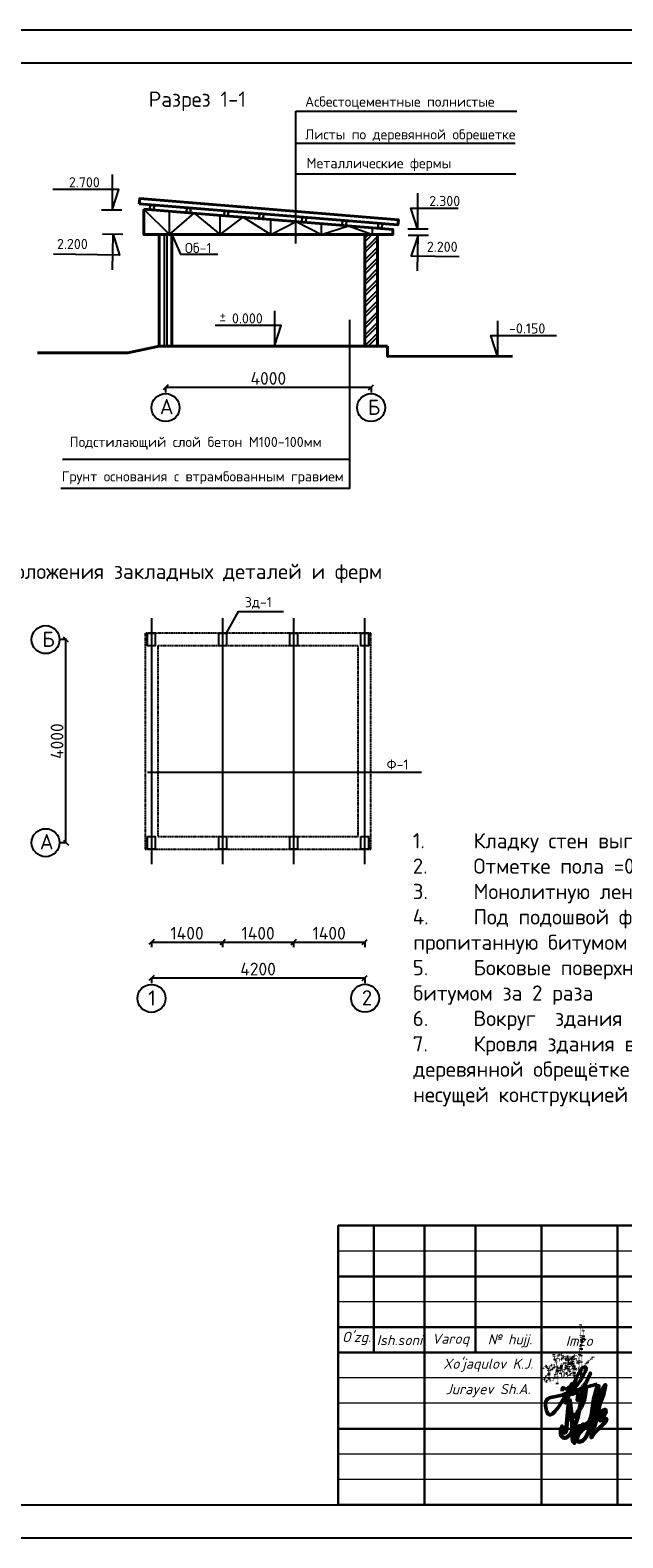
# Model space of a CAD drawing. Header units: millimetres. Extents: x 1527433 to 14789979, y -66543 to 11310.
# Tile 8 of 122: x 1866180 to 1877856, y -65699 to -35999. Entities that reach past the tile are written whole.
import ezdxf

# ---------------------------------------------------------------- set-up
doc = ezdxf.new("R2010")
doc.units = ezdxf.units.MM
for name, pattern in [('_PP_DASH', [0.75, 0.5, -0.25]), ('CONTI', [0]), ('DOT', [0.5, 0, -0.5])]:
    doc.linetypes.add(name, pattern=pattern)
doc.layers.add('RAMKA', color=250, linetype='CONTI')
doc.styles.get("Standard").update_dxf_attribs({"font": 'isocpeur.ttf', "height": 250})
doc.styles.add('V@ler@Live', font='isocpeui.ttf')
doc.dimstyles.new('ISO-25', dxfattribs={"dimtxt": 200, "dimasz": 100, "dimexe": 100, "dimexo": 100, "dimgap": 50, "dimtad": 1, "dimdec": 0, "dimtxsty": 'Standard', "dimblk": 'OBLIQUE', "dimcen": 2.5, "dimadec": 0, "dimazin": 0, "dimtfac": 1, "dimtdec": 0, "dimtmove": 0, "dimatfit": 3, "dimfxl": 1.25, "dimarcsym": 0})

# ---------------------------------------------------------------- blocks, each defined once
blk = doc.blocks.new('_Oblique')
at = {"color": 0, "linetype": 'ByBlock', "lineweight": -2}
blk.add_line((-0.5, -0.5), (0.5, 0.5), dxfattribs=at)
blk = doc.blocks.new('*D256')
at = {"color": 0, "linetype": 'Continuous', "lineweight": -2, "transparency": 16777216}
for p, q in [((1868570, -53954), (1868570, -54064)), ((1869970, -53954), (1869970, -54064))]:
    blk.add_line(p, q, dxfattribs=at)
at = {"color": 0, "lineweight": -2, "transparency": 16777216}
blk.add_line((1868570, -53964), (1869970, -53964), dxfattribs=at)
at = {"layer": 'Defpoints', "color": 0, "linetype": 'Continuous', "transparency": 16777216}
for p in [(1868570, -52130), (1869970, -52130), (1869970, -53964)]:
    blk.add_point(p, dxfattribs=at)
at = {"color": 0, "linetype": 'Continuous', "lineweight": -2, "transparency": 16777216, "xscale": 100, "yscale": 100, "zscale": 100, "rotation": 180}
blk.add_blockref('_Oblique', (1868570, -53964), dxfattribs=at)
at = {"color": 0, "linetype": 'Continuous', "lineweight": -2, "transparency": 16777216, "xscale": 100, "yscale": 100, "zscale": 100}
blk.add_blockref('_Oblique', (1869970, -53964), dxfattribs=at)
at = {"color": 0, "linetype": 'Continuous', "transparency": 16777216, "insert": (1869270, -53789), "char_height": 250, "attachment_point": 5}
blk.add_mtext('1400', dxfattribs=at)
blk = doc.blocks.new('*D257')
at = {"color": 0, "linetype": 'Continuous', "lineweight": -2, "transparency": 16777216}
for p, q in [((1869970, -53955), (1869970, -54065)), ((1871370, -53955), (1871370, -54065))]:
    blk.add_line(p, q, dxfattribs=at)
at = {"color": 0, "lineweight": -2, "transparency": 16777216}
blk.add_line((1869970, -53965), (1871370, -53965), dxfattribs=at)
at = {"layer": 'Defpoints', "color": 0, "linetype": 'Continuous', "transparency": 16777216}
for p in [(1869970, -52130), (1871370, -52130), (1871370, -53965)]:
    blk.add_point(p, dxfattribs=at)
at = {"color": 0, "linetype": 'Continuous', "lineweight": -2, "transparency": 16777216, "xscale": 100, "yscale": 100, "zscale": 100, "rotation": 180}
blk.add_blockref('_Oblique', (1869970, -53965), dxfattribs=at)
at = {"color": 0, "linetype": 'Continuous', "lineweight": -2, "transparency": 16777216, "xscale": 100, "yscale": 100, "zscale": 100}
blk.add_blockref('_Oblique', (1871370, -53965), dxfattribs=at)
at = {"color": 0, "linetype": 'Continuous', "transparency": 16777216, "insert": (1870670, -53790), "char_height": 250, "attachment_point": 5}
blk.add_mtext('1400', dxfattribs=at)
blk = doc.blocks.new('*D258')
at = {"color": 0, "linetype": 'Continuous', "lineweight": -2, "transparency": 16777216}
for p, q in [((1871370, -53954), (1871370, -54064)), ((1872770, -53954), (1872770, -54064))]:
    blk.add_line(p, q, dxfattribs=at)
at = {"color": 0, "lineweight": -2, "transparency": 16777216}
blk.add_line((1871370, -53964), (1872770, -53964), dxfattribs=at)
at = {"layer": 'Defpoints', "color": 0, "linetype": 'Continuous', "transparency": 16777216}
for p in [(1871370, -52130), (1872770, -52130), (1872770, -53964)]:
    blk.add_point(p, dxfattribs=at)
at = {"color": 0, "linetype": 'Continuous', "lineweight": -2, "transparency": 16777216, "xscale": 100, "yscale": 100, "zscale": 100, "rotation": 180}
blk.add_blockref('_Oblique', (1871370, -53964), dxfattribs=at)
at = {"color": 0, "linetype": 'Continuous', "lineweight": -2, "transparency": 16777216, "xscale": 100, "yscale": 100, "zscale": 100}
blk.add_blockref('_Oblique', (1872770, -53964), dxfattribs=at)
at = {"color": 0, "linetype": 'Continuous', "transparency": 16777216, "insert": (1872070, -53789), "char_height": 250, "attachment_point": 5}
blk.add_mtext('1400', dxfattribs=at)
blk = doc.blocks.new('*D259')
at = {"color": 0, "linetype": 'Continuous', "lineweight": -2, "transparency": 16777216}
for p, q in [((1868570, -54660), (1868570, -54770)), ((1872770, -54660), (1872770, -54770))]:
    blk.add_line(p, q, dxfattribs=at)
at = {"color": 0, "lineweight": -2, "transparency": 16777216}
blk.add_line((1868570, -54670), (1872770, -54670), dxfattribs=at)
at = {"layer": 'Defpoints', "color": 0, "linetype": 'Continuous', "transparency": 16777216}
for p in [(1868570, -52130), (1872770, -52130), (1872770, -54670)]:
    blk.add_point(p, dxfattribs=at)
at = {"color": 0, "linetype": 'Continuous', "lineweight": -2, "transparency": 16777216, "xscale": 100, "yscale": 100, "zscale": 100, "rotation": 180}
blk.add_blockref('_Oblique', (1868570, -54670), dxfattribs=at)
at = {"color": 0, "linetype": 'Continuous', "lineweight": -2, "transparency": 16777216, "xscale": 100, "yscale": 100, "zscale": 100}
blk.add_blockref('_Oblique', (1872770, -54670), dxfattribs=at)
at = {"color": 0, "linetype": 'Continuous', "transparency": 16777216, "insert": (1870670, -54495), "char_height": 250, "attachment_point": 5}
blk.add_mtext('4200', dxfattribs=at)
blk = doc.blocks.new('*D260')
at = {"color": 0, "linetype": 'Continuous', "lineweight": -2, "transparency": 16777216}
for p, q in [((1866894, -48005), (1866784, -48005)), ((1866894, -52005), (1866784, -52005))]:
    blk.add_line(p, q, dxfattribs=at)
at = {"color": 0, "lineweight": -2, "transparency": 16777216}
blk.add_line((1866884, -52005), (1866884, -48005), dxfattribs=at)
at = {"layer": 'Defpoints', "color": 0, "linetype": 'Continuous', "transparency": 16777216}
for p in [(1866884, -48005), (1868210, -48005), (1868210, -52005)]:
    blk.add_point(p, dxfattribs=at)
at = {"color": 0, "linetype": 'Continuous', "lineweight": -2, "transparency": 16777216, "xscale": 100, "yscale": 100, "zscale": 100}
for p, rotation in [((1866884, -48005), 90), ((1866884, -52005), 270)]:
    blk.add_blockref('_Oblique', p, dxfattribs=dict(at, rotation=rotation))
at = {"color": 0, "linetype": 'Continuous', "transparency": 16777216, "insert": (1866709, -50005), "char_height": 250, "attachment_point": 5, "rotation": 90}
blk.add_mtext('4000', dxfattribs=at)
blk = doc.blocks.new('*D224')
at = {"color": 0, "linetype": 'Continuous', "lineweight": -2, "transparency": 16777216}
for p, q in [((1868847, -43024), (1868847, -43134)), ((1872897, -43024), (1872897, -43134))]:
    blk.add_line(p, q, dxfattribs=at)
at = {"color": 0, "lineweight": -2, "transparency": 16777216}
blk.add_line((1868847, -43034), (1872897, -43034), dxfattribs=at)
at = {"layer": 'Defpoints', "color": 0, "linetype": 'Continuous', "transparency": 16777216}
for p in [(1868847, -42225), (1872897, -42225), (1872897, -43034)]:
    blk.add_point(p, dxfattribs=at)
at = {"color": 0, "linetype": 'Continuous', "lineweight": -2, "transparency": 16777216, "xscale": 100, "yscale": 100, "zscale": 100, "rotation": 180}
blk.add_blockref('_Oblique', (1868847, -43034), dxfattribs=at)
at = {"color": 0, "linetype": 'Continuous', "lineweight": -2, "transparency": 16777216, "xscale": 100, "yscale": 100, "zscale": 100}
blk.add_blockref('_Oblique', (1872897, -43034), dxfattribs=at)
at = {"color": 0, "linetype": 'Continuous', "transparency": 16777216, "insert": (1870872, -42859), "char_height": 250, "attachment_point": 5}
blk.add_mtext('4000', dxfattribs=at)
blk = doc.blocks.new('пдп001')
at = {"color": 5, "linetype": 'DOT', "lineweight": 40}
for points, knots in [([(707, 149), (708, 157), (714, 275), (714, 211), (717, 464), (797, 572), (804, 758), (726, 963), (724, 699), (772, 570), (752, 371), (753, 204), (748, 36), (748, -48), (744, -179), (751, -58), (729, 14), (812, 68), (869, 129), (929, 184), (970, 224), (988, 241)], [5933.013532, 5933.013532, 5933.013532, 5933.013532, 5945.426056, 6119.674656, 6463.814955, 6647.701276, 6824.900543, 7118.025184, 7324.27387, 7610.172898, 7917.764182, 8218.669265, 8442.676207, 8673.369778, 8750.267492, 8857.255672, 9004.364899, 9148.612782, 9259.763889, 9418.202493, 9536.44599, 9536.44599, 9536.44599, 9536.44599]), ([(268, 57), (276, 52), (297, 37), (320, -2), (338, -55), (346, -105), (390, -149), (424, -111), (412, -62), (415, 3), (471, 62), (426, 112), (358, 130), (364, 68), (353, 26), (367, -31), (411, -64), (445, -86), (483, -85), (480, -21), (486, 27), (452, 65), (444, 93), (426, 161), (441, 107), (444, 73), (486, 28), (487, -23), (560, -69), (512, 37), (507, 98), (489, 159), (473, 223), (514, 36), (505, 144), (503, 170), (509, 229), (538, 139), (544, 86), (578, 46), (599, -49), (582, 13), (578, 49), (545, 91), (537, 148), (523, 189), (545, 234), (568, 171), (574, 132), (596, 66), (595, 25), (626, -17), (594, -25), (617, 46), (598, 98), (576, 178), (569, 235), (624, 289), (598, 248), (573, 216), (615, 154), (609, 86), (616, 23), (678, -20), (725, 55), (716, 137), (701, 216), (660, 284), (598, 271), (638, 194), (676, 170), (682, 97), (700, 129), (707, 149)], [0, 0, 0, 0, 48.503704, 122.119306, 208.329865, 313.551394, 384.410654, 428.229301, 512.215886, 616.590231, 739.308905, 818.700472, 905.182256, 976.614449, 1045.562044, 1130.421533, 1235.08686, 1301.053793, 1319.442364, 1403.027564, 1518.67504, 1568.346911, 1625.618732, 1700.210095, 1737.985982, 1810.401067, 1893.792405, 1997.337295, 2072.088069, 2144.472071, 2360.286944, 2446.613064, 2466.534345, 2624.01661, 2696.265892, 2764.574689, 2806.01173, 2899.683096, 3003.982381, 3114.442089, 3203.096311, 3246.119489, 3329.559258, 3406.405435, 3488.541484, 3597.996357, 3621.971115, 3677.674584, 3789.796613, 3887.577299, 3974.928227, 4028.38159, 4037.512745, 4112.181437, 4225.578573, 4371.597742, 4474.330056, 4533.38336, 4578.568256, 4619.142429, 4743.633224, 4857.566539, 4955.347226, 5034.65037, 5141.745278, 5270.87444, 5439.057271, 5545.963162, 5586.401017, 5686.789569, 5814.196651, 5862.435135, 5933.013532, 5933.013532, 5933.013532, 5933.013532])]:
    blk.add_open_spline(points, degree=3, knots=knots, dxfattribs=at)
for points in [[(0, 0), (30, 59), (79, 40), (107, -71), (107, -203), (72, -238), (23, -238), (23, -203), (53, -146), (94, -105), (134, -41), (177, 1), (217, 41), (217, 79), (166, 79), (141, 68), (122, 40), (110, -10), (110, -50), (110, -86), (113, -117), (118, -161), (128, -214), (159, -227), (199, -217), (214, -188), (238, -113), (265, -20), (265, 50), (255, 142), (224, 216), (208, 296), (234, 185), (255, 133), (269, 17), (279, -71), (279, -180), (279, -289), (279, -280), (279, -169), (279, -38), (263, 77), (263, 151), (292, 245), (322, 291), (368, 279), (383, 264), (383, 240)], [(313, 184), (372, 208), (409, 245), (488, 245), (479, 245), (445, 250), (403, 239), (368, 204), (360, 196), (370, 196), (438, 206), (469, 213), (510, 213), (500, 210), (475, 198), (443, 191), (479, 191), (517, 191), (548, 191), (598, 191), (622, 191)]]:
    blk.add_spline(points, degree=3, dxfattribs=at)
at = {"color": 5, "linetype": 'DOT', "lineweight": 30}
blk.add_spline([(464, -136), (524, -113), (561, -76), (640, -76), (631, -76), (597, -71), (555, -81), (519, -117), (512, -124), (521, -124), (590, -114), (621, -107), (662, -107), (651, -111), (627, -123), (594, -129), (630, -129), (668, -129), (700, -129), (750, -129), (774, -129)], degree=3, dxfattribs=at)

msp = doc.modelspace()

# ---------------------------------------------------------------- hatches: boundary and pattern name
at = {"linetype": 'Continuous'}
h = msp.add_hatch(dxfattribs=at)
h.set_pattern_fill('ANSI32', color=0, scale=400)
h.set_pattern_definition([(45, (1164674.58, 17176.33), (-106.066017, 106.066017), []), (45, (1164745.3, 17176.33), (-106.066017, 106.066017), [])])
h.paths.add_polyline_path([(1872771.632, -42225.402), (1873021.632, -42225.402), (1873021.632, -40025.402), (1872771.632, -40025.402)])

# ---------------------------------------------------------------- linework, layer by layer
at = {"color": 0, "linetype": 'Continuous'}
for p, q in [((1868569.593, -47580.462), (1868569.593, -52430.462)), ((1869969.593, -47580.462), (1869969.593, -52430.462)), ((1871369.593, -47580.462), (1871369.593, -52430.462)), ((1872769.593, -47580.462), (1872769.593, -52430.462)), ((1872769.593, -47880.462), (1872769.593, -52130.462))]:
    msp.add_line(p, q, dxfattribs=at)
at = {"color": 0, "lineweight": 30}
for p, q in [((1890748.113, -59549.182), (1872248.132, -59549.182)), ((1872248.132, -65049.177), (1872248.132, -59549.182)), ((1872948.132, -59549.182), (1872948.132, -62049.18)), ((1873950.533, -59549.182), (1873950.533, -65049.521)), ((1874950.533, -59549.182), (1874950.533, -62049.18)), ((1876250.53, -59549.182), (1876250.53, -65049.521)), ((1877750.529, -59549.182), (1877750.529, -65049.521)), ((1878750.528, -60549.181), (1872248.132, -60549.181)), ((1878750.528, -61549.18), (1872248.132, -61549.18)), ((1890748.113, -62049.18), (1872248.132, -62049.18)), ((1890748.113, -63549.178), (1872248.132, -63549.178))]:
    msp.add_line(p, q, dxfattribs=at)
at = {"color": 0, "lineweight": 5}
for p, q in [((1878750.528, -60049.182), (1872248.132, -60049.182)), ((1878750.528, -61049.181), (1872248.132, -61049.181)), ((1878750.528, -62549.179), (1872248.132, -62549.179)), ((1878750.528, -63049.179), (1872248.132, -63049.179)), ((1878750.528, -64049.178), (1872248.132, -64049.178)), ((1878750.528, -64549.177), (1872248.132, -64549.177))]:
    msp.add_line(p, q, dxfattribs=at)
at = {"color": 0, "lineweight": 25}
msp.add_lwpolyline([(1849398.113, -65699.177), (1891398.113, -65699.177), (1891398.113, -35999.177), (1849398.113, -35999.177)], close=True, dxfattribs=at)
msp.add_lwpolyline([(1851398.113, -65049.177), (1890748.113, -65049.177), (1890748.113, -36649.177), (1851398.113, -36649.177)], dxfattribs=at)
at = {"color": 0, "linetype": 'Continuous'}
for points in [[(1871415.112, -40199.183), (1871415.112, -37595.263)], [(1871415.112, -37595.263), (1875767.03, -37595.263)], [(1871415.112, -38223.781), (1875733.846, -38223.781)], [(1867796.474, -38843.709), (1867796.474, -39543.709)], [(1871415.112, -38831.609), (1875746.162, -38831.609)], [(1867796.474, -39543.709), (1867928.429, -39136.989), (1866628.429, -39136.989)], [(1873812.319, -39212.281), (1873812.319, -39912.281)], [(1867988.044, -39543.709), (1867588.044, -39543.709)], [(1868921.632, -40025.402), (1868921.632, -39566.218)], [(1869921.632, -40025.402), (1869921.632, -39647.851)], [(1870921.632, -40025.402), (1870921.632, -39729.484)], [(1873812.319, -39912.281), (1873680.364, -39505.561), (1874613.36, -39505.561)], [(1867812.106, -40023.781), (1867938.317, -40432.32), (1866638.446, -40414.002)], [(1868003.657, -40026.481), (1867603.697, -40020.844)], [(1867802.243, -40723.712), (1867812.106, -40023.781)], [(1868721.632, -40025.402), (1868721.632, -42225.402)], [(1868821.632, -40025.402), (1868821.632, -42225.402)], [(1868871.632, -40025.402), (1868871.632, -42225.402)], [(1868971.632, -40025.402), (1869142.684, -40410.72), (1869877.713, -40410.72)], [(1871921.632, -40025.402), (1871921.632, -39811.116)], [(1872921.632, -40025.402), (1872921.632, -39892.749)], [(1873620.749, -39912.281), (1874020.749, -39912.281)], [(1873629.213, -40035.208), (1874029.171, -40040.951)], [(1873820.763, -40037.958), (1873682.983, -40442.742), (1874630.578, -40456.347)], [(1873810.713, -40737.886), (1873820.763, -40037.958)], [(1870992.481, -41525.402), (1870992.481, -42225.402)], [(1872472.229, -41704.631), (1872472.229, -45025.526), (1866785.268, -45025.526)], [(1870992.481, -42225.402), (1871124.436, -41818.682), (1869824.436, -41818.682)], [(1875384.497, -41722.789), (1875384.497, -42422.789)], [(1875384.497, -42422.789), (1875252.542, -42016.069), (1876552.542, -42016.069)], [(1873021.632, -42225.402), (1868721.632, -42225.402)], [(1871184.051, -42225.402), (1870784.051, -42225.402)], [(1875192.927, -42422.789), (1875592.927, -42422.789)], [(1872472.229, -44459.271), (1866819.319, -44459.271)], [(1870044.593, -47880.462), (1870285.082, -47450.81), (1871170.197, -47450.81)], [(1868489.955, -50616.373), (1873891.831, -50616.373)]]:
    msp.add_lwpolyline(points, dxfattribs=at)
at = {"color": 0, "linetype": 'Continuous', "lineweight": 40}
for points in [[(1868330.11, -39417.586), (1873426.073, -39834.051), (1873434.221, -39734.384), (1868338.259, -39317.918)], [(1868421.632, -39525.402), (1868421.632, -40025.402), (1873321.632, -40025.402), (1873321.632, -39925.402)], [(1868971.632, -42225.402), (1872771.632, -42225.402), (1872771.632, -40025.402), (1868971.632, -40025.402)]]:
    msp.add_lwpolyline(points, close=True, dxfattribs=at)
at = {"color": 0, "linetype": 'Continuous', "lineweight": 30}
for points in [[(1868546.45, -39435.27), (1868624.606, -39441.65), (1868616.471, -39541.307), (1868538.315, -39534.927)], [(1869265.036, -39493.93), (1869343.192, -39500.31), (1869335.057, -39599.967), (1869256.901, -39593.587)], [(1870007.049, -39554.502), (1870085.205, -39560.882), (1870077.071, -39660.54), (1869998.914, -39654.16)], [(1870698.543, -39610.951), (1870776.699, -39617.331), (1870768.565, -39716.988), (1870690.408, -39710.608)], [(1871541.469, -39679.761), (1871619.625, -39686.141), (1871611.49, -39785.799), (1871533.334, -39779.419)], [(1872334.654, -39744.511), (1872412.81, -39750.891), (1872404.675, -39850.549), (1872326.519, -39844.168)], [(1873039.341, -39802.036), (1873117.497, -39808.416), (1873109.363, -39908.074), (1873031.206, -39901.694)]]:
    msp.add_lwpolyline(points, close=True, dxfattribs=at)
at = {"color": 0, "linetype": 'Continuous', "lineweight": 40}
for points in [[(1868421.632, -40025.402), (1868421.632, -39525.402)], [(1868721.632, -40025.402), (1868721.632, -42225.402)], [(1868971.632, -40025.402), (1868971.632, -42225.402)], [(1873021.632, -42225.402), (1873021.632, -40025.402)], [(1868721.632, -42225.402), (1868105.412, -42355.306), (1866324.431, -42356.308)], [(1868721.632, -42225.402), (1868971.632, -42225.402)], [(1872771.632, -42225.402), (1873021.632, -42225.402), (1873021.632, -42225.402)], [(1873021.632, -42225.402), (1873221.632, -42225.402)], [(1873221.632, -42225.402), (1873221.632, -42425.402), (1875679.503, -42422.444)]]:
    msp.add_lwpolyline(points, dxfattribs=at)
at = {"color": 0, "linetype": 'Continuous', "lineweight": 25}
msp.add_lwpolyline([(1868421.632, -39525.402), (1868921.632, -40025.402), (1869411.867, -39606.238), (1869921.632, -40025.402), (1870377.957, -39685.102), (1870921.632, -40025.402), (1871420.501, -39770.208), (1871921.632, -40025.402), (1872452.771, -39854.475), (1872921.632, -40025.402)], dxfattribs=at)
at = {"linetype": '_PP_DASH', "ltscale": 4}
for points in [[(1872244.593, -52130.462), (1872894.593, -52130.462), (1872894.593, -47880.462), (1868444.593, -47880.462), (1868444.593, -52130.462), (1872244.593, -52130.462)], [(1872244.593, -51880.462), (1872644.593, -51880.462), (1872644.593, -48130.462), (1868694.593, -48130.462), (1868694.593, -51880.462), (1872244.593, -51880.462)]]:
    msp.add_lwpolyline(points, dxfattribs=at)
at = {"color": 0, "linetype": 'Continuous'}
for points in [[(1868494.593, -47880.462), (1868644.593, -47880.462), (1868644.593, -48130.462), (1868494.593, -48130.462)], [(1869894.593, -47880.359), (1870044.593, -47880.359), (1870044.593, -48130.359), (1869894.593, -48130.359)], [(1871294.593, -47880.462), (1871444.593, -47880.462), (1871444.593, -48130.462), (1871294.593, -48130.462)], [(1872694.593, -47880.462), (1872844.593, -47880.462), (1872844.593, -48130.462), (1872694.593, -48130.462)], [(1868494.593, -51880.462), (1868644.593, -51880.462), (1868644.593, -52130.462), (1868494.593, -52130.462)], [(1869894.593, -51880.462), (1870044.593, -51880.462), (1870044.593, -52130.462), (1869894.593, -52130.462)], [(1871294.593, -51880.462), (1871444.593, -51880.462), (1871444.593, -52130.462), (1871294.593, -52130.462)], [(1872694.593, -51880.462), (1872844.593, -51880.462), (1872844.593, -52130.462), (1872694.593, -52130.462)]]:
    msp.add_lwpolyline(points, close=True, dxfattribs=at)
at = {"color": 0, "lineweight": 30}
msp.add_lwpolyline([(1890748.113, -59549.182), (1872248.132, -59549.182), (1872248.132, -65049.177), (1890748.113, -65049.177)], close=True, dxfattribs=at)
at = {"color": 194, "lineweight": 50, "extrusion": (0, 0, -1)}
msp.add_lwpolyline([(-1876660.93, -62812.997, 0.133551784), (-1876673.436, -62737.836, -0.158407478), (-1876732.418, -62763.251, -0.195313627), (-1876799.67, -62734.144, -0.066337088), (-1876861.627, -62660.054), (-1876609.134, -63093.074, 0.051575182), (-1876483.266, -63245.263, 0.076763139), (-1876436.8, -63274.488, 0.167842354), (-1876408.493, -63274.821, 0.179884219), (-1876374.524, -63245.2, 0.072400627), (-1876343.392, -63162.736, 0.075903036), (-1876336.222, -63029.631, 0.316524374), (-1876432.573, -62935.58), (-1876533.608, -62917.422, -0.031247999), (-1876652.621, -62886.467), (-1876739.778, -62854.382), (-1876781.977, -62832.13, -0.043250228), (-1876866.362, -62779.347), (-1876941.228, -62705.964, -0.029029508), (-1877056.954, -62548.254, -0.028434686), (-1877108.346, -62444.019, -0.041867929), (-1877131.49, -62377.163, -0.076384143), (-1877134.332, -62350.928, -0.402105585), (-1877106.262, -62331.995, -0.163403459), (-1877055.259, -62358.516, -0.049083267), (-1877003.549, -62425.337, -0.03300422), (-1876928.174, -62578.856), (-1876859.31, -62743.566), (-1876725.904, -63039.689, 0.062327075), (-1876859.708, -62797.812), (-1876902.989, -62740.632, 1.005419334), (-1876907.494, -62743.256), (-1876857.345, -62848.357, -0.108957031), (-1876852.299, -62868.638, -0.261841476), (-1876855.18, -62874.308, -0.343981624), (-1876863.445, -62871.69), (-1876930.251, -62775.296), (-1876889.747, -62840.144, -0.262011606), (-1876889.314, -62856.449, -0.462742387), (-1876900.705, -62856.345), (-1876921.008, -62835.035), (-1876939.569, -62809.576, 0.099818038), (-1876964.671, -62787.707), (-1877012.076, -62765.206, -0.111197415), (-1877055.964, -62730.391, -0.029662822), (-1877111.273, -62664.238, -0.013796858), (-1877215.931, -62452.66), (-1877106.64, -62694.659), (-1877016.881, -62874.377), (-1876975.114, -62971.983, 0.188142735), (-1876957.578, -62991.45), (-1876960.674, -62932.652), (-1876967.216, -62882.775, -0.451025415), (-1876940.753, -62850.194, 0.069220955), (-1876976.008, -62793.504, -0.868792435), (-1876965.958, -62783.141), (-1876944.738, -62799.888, -0.874007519), (-1876952.598, -62811.052), (-1877023.308, -62763.62, 0.057984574), (-1877097.945, -62737.657), (-1877352.42, -62668.918)], format="xyb", dxfattribs=at)
at = {"color": 160, "lineweight": 60, "extrusion": (0, 0, -1)}
msp.add_lwpolyline([(-1876820.373, -63331.963, -0.639465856), (-1876851.284, -63346.773), (-1876886.233, -63313.72, -0.056343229), (-1877034.909, -63124.559, -0.125649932), (-1877127.665, -62721.746, -0.185838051), (-1877109.627, -62714.067, -0.073892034), (-1877066.511, -62820.853, 0.00127154), (-1876972.199, -63312.547), (-1876884.89, -63561.897, 0.142734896), (-1876743.168, -63725.075, 0.585935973), (-1876635.853, -63631.87, 0.149866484), (-1876658.251, -63502.745, 0.119620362), (-1876675.644, -63599.431, -1.082756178), (-1876737.934, -63588.226), (-1876787.877, -63086.409), (-1876812.845, -62992.401), (-1876853.621, -63305.524), (-1876866.957, -63753.884, -0.237435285), (-1876902.778, -63829.622), (-1876942.458, -63620.469, 0.127994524), (-1877001.002, -63497.928, 0.159951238), (-1876996.389, -63566.436), (-1876966.091, -63632.938, 0.13604246), (-1876944.507, -63658.224, 0.140120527), (-1876948.645, -63622.237, 0.131393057), (-1877084.961, -63460.716, 0.372051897), (-1877096.376, -63506.759, 0.22382031), (-1877015.246, -63610.821, -0.066421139), (-1876960.71, -63705.502, -0.093851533), (-1876952.555, -63766.11, -0.318267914), (-1876986.169, -63805.597, -0.153464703), (-1877061.067, -63789.095, -0.148463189), (-1877131.835, -63702.458, -0.088152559), (-1877206.526, -63509.137), (-1877225.457, -63375.762), (-1877101.817, -63495.346, -0.676497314), (-1877124.989, -63519.304), (-1877186.749, -63437.154), (-1877311.442, -63105.446, -0.066094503), (-1877374.71, -62782.691, -0.05916672), (-1877377.981, -62710.033, -0.393827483), (-1877358.759, -62710.756), (-1877282.143, -62965.342), (-1877251.916, -63195.425), (-1877225.457, -63375.762), (-1877225.501, -63417.657), (-1877174.478, -63523.417), (-1877180.533, -63533.628), (-1877245.625, -63440.968), (-1877377.323, -63126.634), (-1877472.481, -62871.493), (-1877512.034, -62686.756, -0.114757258), (-1877462.219, -62775.12), (-1877437.436, -62877.492), (-1877353.643, -63317.355), (-1877257.85, -63632.999, -0.113321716), (-1877237.991, -63722.441, 0.092592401), (-1877307.888, -63617.748), (-1877443.241, -63483.988, -0.059174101), (-1877530.668, -63385.88, -0.451639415), (-1877518.883, -63350.092, -0.14664836), (-1877485.169, -63350.57, -0.139643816), (-1877456.622, -63367.405, 0.209300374), (-1877404.433, -63385.077, 0.023312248), (-1877455.113, -63318.303), (-1877502.033, -63257.088, -0.320638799), (-1877507.69, -63172.287, -0.126976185), (-1877408.934, -63241.919, 0.052174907), (-1877353.643, -63317.355)], format="xyb", dxfattribs=at)
at = {"color": 0, "linetype": 'Continuous'}
for centre in [(1868846.632, -43434.739), (1872896.632, -43434.739), (1866483.081, -48005.462), (1866483.081, -52005.462), (1868569.593, -55072.311), (1872777.638, -55069.162)]:
    msp.add_circle(centre, 275.525, dxfattribs=at)
at = {"layer": 'RAMKA'}
msp.add_line((1872248.132, -65049.177), (1872248.132, -60649.177), dxfattribs=at)

# ---------------------------------------------------------------- block references
msp.add_blockref('пдп001', (1876285.754, -62376.904))

# ---------------------------------------------------------------- texts
at = {"color": 0, "linetype": 'Continuous', "attachment_point": 1}
for s, width, insert, char_height in [('Разрез 1-1', 2734.74278, (1868515.165, -37209.829), 300), ('Асбестоцементные полнистые', 3838.74802, (1871595.236, -37306.652), 200), ('Листы по деревянной обрешетке', 7057.7592, (1871595.236, -37952.116), 200), ('Металлические фермы', 5851.71336, (1871626.356, -38519.54), 200), ('Подстилающий слой бетон М100-100мм', 5825.20186, (1866958.292, -44010.272), 200), ('Грунт основания с втрамбованным гравием', 5825.20186, (1866803.759, -44690.062), 200), ('План расположения закладных деталей и ферм', 9278.05292, (1863951.582, -46510.371), 300), ('\\pi-9,l12,t12;1.^IКладку стен выполнить из обыкновенного кирпича М 75 на растворе М50\\P2.^IОтметке пола =0,000 соответствует абсолютная отметка___________\\P3.^IМонолитную ленту выполнить из бетона класса В 7,5\\P4.^IПод подошвой фундамента выполнить гравийную подготовку толщиной 10 см, пропитанную битумом до насыщения.\\P5.^IБоковые поверхности фундаментов соприкасающиеся с грунтом обмазать  горячим битумом за 2 раза \\P6.^IВокруг  здания выполнить асфальто-бетонную отмостку шараной 0,7 м\\P7.^IКровля здания выполнена из асбестоцементных волнистых листов по   деревянной обрещётке из брусков сечения 50х50 шаган 750 мм,    поддерживается несущей конструкцией из металлических ферм.', 17106.82761, (1873714.047, -51816.273), 300)]:
    msp.add_mtext_dynamic_manual_height_columns(s, width=width, gutter_width=100, heights=[0], dxfattribs=dict(at, insert=insert, char_height=char_height))
at = {"color": 0, "linetype": 'Continuous'}
for s, insert, char_height, attachment_point in [('{\\H10x;2.700}0', (1867566.919, -38895.921), 20, 3), ('{\\H10x;2.300}', (1874041.874, -39264.494), 20, 1), ('{\\H10x;2.200}0', (1866708.441, -40111.315), 20, 1), ('{\\H10x;Об-1}', (1869753.128, -40189.812), 20, 3), ('{\\H10x;2.200}', (1873994.932, -40166.942), 20, 1), ('{\\H10x;+}', (1870040.184, -41508.879), 20, 3), ('{\\H10x;0.000}', (1870762.926, -41577.615), 20, 3), ('{\\H10x;-}', (1870040.27, -41606.004), 20, 3), ('{\\H10x;-0.150}0', (1875614.052, -41775.002), 20, 1), ('А', (1868733.617, -43265.944), 300, 1), ('Б', (1872832.296, -43277.352), 300, 1), ('{\\H10x;3д-1}', (1870943.266, -47167.206), 20, 3), ('Б', (1866418.744, -47848.075), 300, 1), ('{\\H10x;Ф-1}', (1873633.87, -50366.028), 20, 3), ('А', (1866370.065, -51836.667), 300, 1), ('2', (1872713.301, -54911.775), 300, 1)]:
    msp.add_mtext(s, dxfattribs=dict(at, insert=insert, char_height=char_height, attachment_point=attachment_point))
at = {"color": 0, "linetype": 'Continuous', "insert": (1868505.256, -54914.924), "char_height": 300, "width": 326.9176, "attachment_point": 1}
msp.add_mtext('1', dxfattribs=at)
at = {"insert": (1767440, -56870), "char_height": 577.5, "attachment_point": 1, "style": 'V@ler@Live'}
msp.add_mtext_dynamic_manual_height_columns("\\pi518.9415;{\\fISOCPEUR|b1|i1|c204|p34;\\C0;Ko'mirxona, Chiqindi tashlash joyi, Yong'in qalqoni}", width=18853.86158, gutter_width=1650, heights=[1799.649], dxfattribs=at)
at = {"color": 0, "char_height": 200, "attachment_point": 5, "style": 'V@ler@Live'}
for s, insert, width in [("O'zg.", (1872610.097, -61771.443), 1000), ('Ish.soni', (1873455.199, -61803.298), 1000), ('Varoq', (1874463.22, -61807.579), 1000), ('№ hujj.', (1875632.99, -61818.222), 1000), ('Imzo', (1876998.132, -61818.222), 1500)]:
    msp.add_mtext(s, dxfattribs=dict(at, insert=insert, width=width))
at = {"color": 0, "lineweight": 5, "char_height": 200, "width": 2299.9977, "attachment_point": 5, "style": 'V@ler@Live'}
for s, insert in [("\\pi200;Xo'jaqulov K.J.", (1875100.532, -62299.18)), ('\\pi200;Jurayev Sh.A.', (1875100.532, -62799.179))]:
    msp.add_mtext(s, dxfattribs=dict(at, insert=insert))

# ---------------------------------------------------------------- dimensions: what is measured, and where the dimension line sits
at = {"color": 0, "linetype": 'Continuous'}
dim = msp.add_aligned_dim(p1=(1868846.632, -42225.402), p2=(1872896.632, -42225.402), distance=-808.812, text='4000', dimstyle='ISO-25', override={"dimfxl": 10, "dimfxlon": 1, "dimarcsym": 1}, dxfattribs=at)
dim.commit()
dim.dimension.update_dxf_attribs({"geometry": '*D224', "text_midpoint": (1870871.632, -42859.214)})
for p1, p2, distance, picture, middle in [((1868210.198, -52005.462), (1868210.198, -48005.462), 1326.592, '*D260', (1866708.605, -50005.462)), ((1868569.593, -52130.462), (1869969.593, -52130.462), -1833.897, '*D256', (1869269.593, -53789.36)), ((1868569.593, -52130.462), (1872769.593, -52130.462), -2539.938, '*D259', (1870669.593, -54495.4)), ((1869969.593, -52130.462), (1871369.593, -52130.462), -1834.743, '*D257', (1870669.593, -53790.205)), ((1871369.593, -52130.462), (1872769.593, -52130.462), -1833.14, '*D258', (1872069.593, -53788.602))]:
    dim = msp.add_aligned_dim(p1=p1, p2=p2, distance=distance, dimstyle='ISO-25', override={"dimfxl": 10, "dimfxlon": 1, "dimarcsym": 1}, dxfattribs=at)
    dim.commit()
    dim.dimension.update_dxf_attribs({"geometry": picture, "text_midpoint": middle})

doc.saveas('drawing.dxf')
